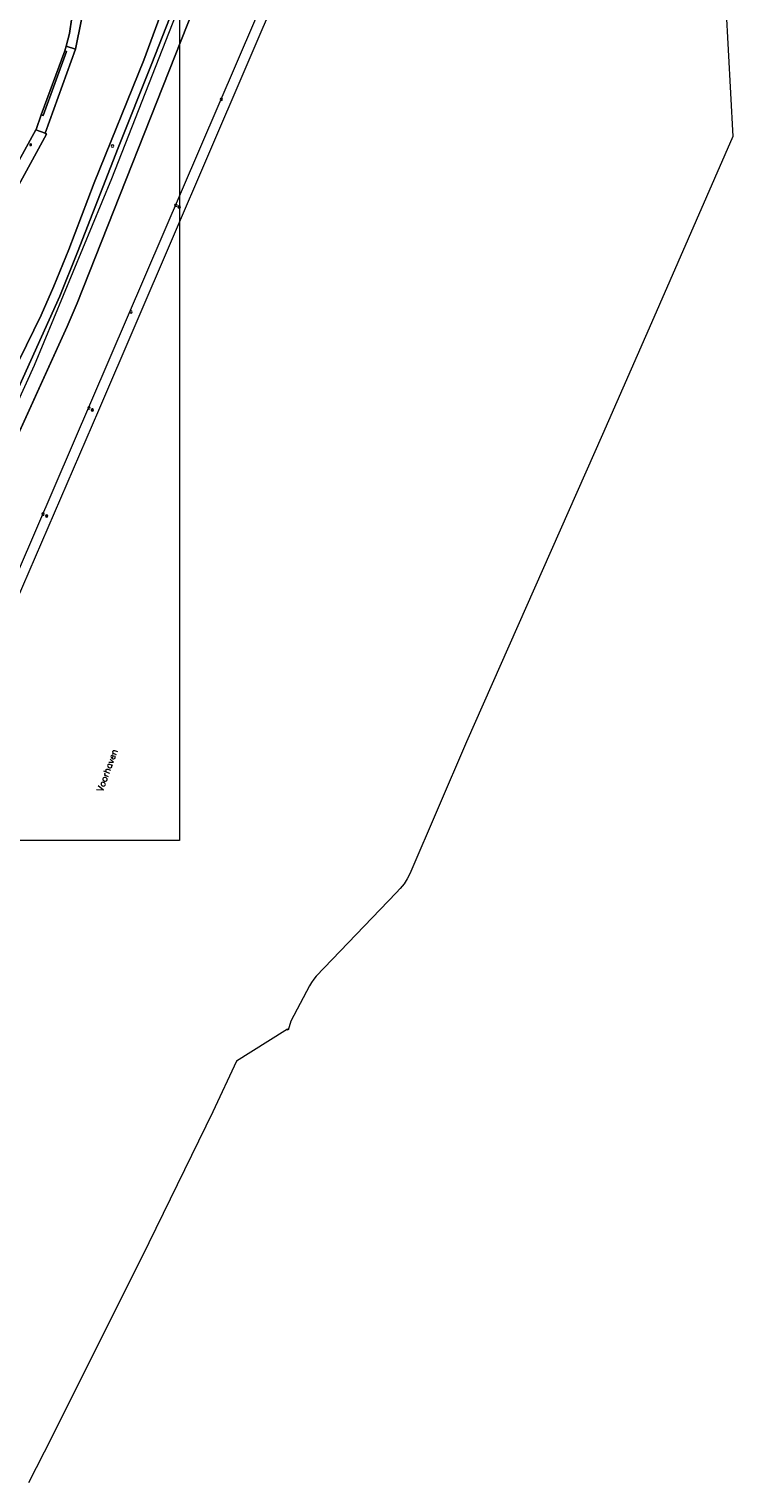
# Model space of a CAD drawing. Header units: metres. Extents: x 105376 to 107446, y 444190 to 447356.
# Tile 36 of 90: x 107264 to 107409, y 445672 to 445971. Entities that reach past the tile are written whole.
import ezdxf
from ezdxf.enums import TextEntityAlignment as Align

# ---------------------------------------------------------------- set-up
doc = ezdxf.new("R2010")
doc.units = ezdxf.units.M
doc.header["$MEASUREMENT"] = 0
for name, color, linetype, lineweight in [('kunstwerkdeel plus 1 vlak', 4, 'Continuous', 0), ('onbegroeid terreindeel vlak', 5, 'Continuous', 0), ('ondersteunend wegdeel vlak', 2, 'Continuous', 0), ('openbare ruimte label tekst', 7, 'Continuous', 0), ('s_hectometerpaal', 7, 'Continuous', 0), ('s_lantaarnpaal_lichtmast', 7, 'Continuous', 0), ('s_meerpaal', 5, 'Continuous', 0), ('s_verkeersbordpaal', 7, 'Continuous', 0), ('s_zonnepaneel', 7, 'Continuous', 0), ('scheiding lijn', 7, 'Continuous', 0), ('waterdeel vlak', 4, 'Continuous', 0), ('wegdeel vlak', 2, 'Continuous', 0)]:
    doc.layers.add(name, color=color, linetype=linetype, lineweight=lineweight)
doc.styles.get("Standard").update_dxf_attribs({"font": 'romans.shx'})

msp = doc.modelspace()

# ---------------------------------------------------------------- linework, layer by layer
at = {"linetype": 'Continuous', "lineweight": 0, "flags": 128}
msp.add_lwpolyline([(107294.76, 445804.22), (106441.12, 445804.22), (106441.12, 446395.97), (107294.76, 446395.97)], close=True, dxfattribs=at)
msp.add_lwpolyline([(107294.76, 445804.22), (106441.12, 445804.22), (106441.12, 446395.97), (107294.76, 446395.97)], close=True, dxfattribs=at)
at = {"layer": 'kunstwerkdeel plus 1 vlak', "flags": 128}
msp.add_lwpolyline([(107278.16, 445892.56), (107255.91, 445841.33), (107254.11, 445842.11), (107314.07, 445981.44), (107315.88, 445980.58)], close=True, dxfattribs=at)
msp.add_lwpolyline([(107278.16, 445892.56), (107255.91, 445841.33), (107254.11, 445842.11), (107314.07, 445981.44), (107315.88, 445980.58)], close=True, dxfattribs=at)
at = {"layer": 'onbegroeid terreindeel vlak', "flags": 128}
for points in [[(107250.65, 445872.94), (107270.19, 445916.05), (107273.84, 445925.12), (107282.18, 445946.5), (107289.13, 445963.88), (107312.78, 446024.23)], [(107250.65, 445872.94), (107270.19, 445916.05), (107273.84, 445925.12), (107282.18, 445946.5), (107289.13, 445963.88), (107312.78, 446024.23)], [(107297.66, 445975.02), (107273.75, 445914.59), (107271.7, 445909.85), (107254.44, 445871.94)], [(107297.66, 445975.02), (107273.75, 445914.59), (107271.7, 445909.85), (107254.44, 445871.94)]]:
    msp.add_lwpolyline(points, dxfattribs=at)
at = {"layer": 'ondersteunend wegdeel vlak', "flags": 128}
for points in [[(107312.78, 446024.23), (107289.13, 445963.88), (107282.18, 445946.5), (107273.84, 445925.12), (107270.19, 445916.05), (107250.65, 445872.94), (107239.29, 445849.93), (107236.39, 445844.36), (107232.43, 445837.33), (107231.75, 445837.53), (107236.16, 445846.19), (107238.26, 445850.59), (107249.12, 445874.43), (107257.3, 445893.13), (107260.35, 445899.82), (107266.33, 445912.13), (107268.95, 445918.1), (107272.04, 445925.66), (107277.26, 445939.33), (107287.44, 445964.53), (107291.77, 445976.26)], [(107312.78, 446024.23), (107289.13, 445963.88), (107282.18, 445946.5), (107273.84, 445925.12), (107270.19, 445916.05), (107250.65, 445872.94), (107239.29, 445849.93), (107236.39, 445844.36), (107232.43, 445837.33), (107231.75, 445837.53), (107236.16, 445846.19), (107238.26, 445850.59), (107249.12, 445874.43), (107257.3, 445893.13), (107260.35, 445899.82), (107266.33, 445912.13), (107268.95, 445918.1), (107272.04, 445925.66), (107277.26, 445939.33), (107287.44, 445964.53), (107291.77, 445976.26)], [(107291.77, 445976.26), (107287.44, 445964.53), (107277.26, 445939.33), (107272.04, 445925.66), (107268.95, 445918.1), (107266.33, 445912.13), (107260.35, 445899.82)], [(107291.77, 445976.26), (107287.44, 445964.53), (107277.26, 445939.33), (107272.04, 445925.66), (107268.95, 445918.1), (107266.33, 445912.13), (107260.35, 445899.82)], [(107256.7, 445929.79), (107267.45, 445949.35), (107267.17, 445949.58), (107273.44, 445966.77), (107274.62, 445972.92)], [(107256.7, 445929.79), (107267.45, 445949.35), (107267.17, 445949.58), (107273.44, 445966.77), (107274.62, 445972.92)], [(107261.8, 445943.89), (107265.24, 445950.2), (107267.17, 445949.58), (107267.45, 445949.35), (107256.7, 445929.79)], [(107261.8, 445943.89), (107265.24, 445950.2), (107267.17, 445949.58), (107267.45, 445949.35), (107256.7, 445929.79)]]:
    msp.add_lwpolyline(points, dxfattribs=at)
msp.add_lwpolyline([(107274.62, 445972.92), (107273.44, 445966.77), (107271.5, 445967.4), (107272.15, 445970.04), (107272.63, 445973.29)], close=True, dxfattribs=at)
msp.add_lwpolyline([(107274.62, 445972.92), (107273.44, 445966.77), (107271.5, 445967.4), (107272.15, 445970.04), (107272.63, 445973.29)], close=True, dxfattribs=at)
at = {"layer": 's_hectometerpaal', "color": 7, "linetype": 'Continuous', "lineweight": 0, "flags": 128}
msp.add_lwpolyline([(107280.77, 445946.89, 1), (107281.27, 445946.89, 1)], format="xyb", close=True, dxfattribs=at)
at = {"layer": 's_lantaarnpaal_lichtmast', "color": 7, "linetype": 'Continuous', "lineweight": 0, "flags": 128}
for points in [[(107264.14, 445947.23), (107263.96, 445947.23), (107264.11, 445947.13), (107264.05, 445946.95), (107264.2, 445947.06), (107264.34, 445946.95), (107264.29, 445947.13), (107264.43, 445947.23), (107264.25, 445947.23), (107264.2, 445947.41)], [(107294.66, 445934.5), (107294.48, 445934.5), (107294.62, 445934.39), (107294.57, 445934.22), (107294.71, 445934.32), (107294.86, 445934.22), (107294.81, 445934.39), (107294.95, 445934.5), (107294.77, 445934.5), (107294.71, 445934.67)], [(107276.84, 445892.79), (107276.66, 445892.79), (107276.8, 445892.68), (107276.75, 445892.51), (107276.89, 445892.62), (107277.04, 445892.51), (107276.98, 445892.68), (107277.13, 445892.79), (107276.95, 445892.79), (107276.89, 445892.96)], [(107267.43, 445870.99), (107267.25, 445870.99), (107267.39, 445870.89), (107267.34, 445870.71), (107267.48, 445870.82), (107267.63, 445870.71), (107267.57, 445870.89), (107267.72, 445870.99), (107267.54, 445870.99), (107267.48, 445871.16)]]:
    msp.add_lwpolyline(points, close=True, dxfattribs=at)
at = {"layer": 's_meerpaal', "color": 7, "linetype": 'Continuous', "lineweight": 0, "flags": 128}
for points in [[(107303.13, 445956.48, 1), (107303.63, 445956.48, 1)], [(107293.79, 445934.7, 1), (107294.29, 445934.7, 1)], [(107284.59, 445912.83, 1), (107285.09, 445912.83, 1)], [(107275.94, 445893.07, 1), (107276.44, 445893.07, 1)], [(107266.47, 445871.28, 1), (107266.97, 445871.28, 1)]]:
    msp.add_lwpolyline(points, format="xyb", close=True, dxfattribs=at)
at = {"layer": 's_verkeersbordpaal', "color": 7, "linetype": 'Continuous', "lineweight": 0, "flags": 128}
msp.add_lwpolyline([(107267.23, 445870.89, 1), (107267.73, 445870.89, 1)], format="xyb", close=True, dxfattribs=at)
at = {"layer": 's_zonnepaneel', "color": 7, "linetype": 'Continuous', "lineweight": 0, "flags": 128}
for points in [[(107294.47, 445934.4, 1), (107294.97, 445934.4, 1)], [(107276.64, 445892.69, 1), (107277.14, 445892.69, 1)], [(107267.23, 445870.89, 1), (107267.73, 445870.89, 1)]]:
    msp.add_lwpolyline(points, format="xyb", close=True, dxfattribs=at)
at = {"layer": 'scheiding lijn'}
for p, q in [((107280.9, 445940.26), (107296.11, 445979.11)), ((107273.75, 445914.59), (107297.66, 445975.02)), ((107264.97, 445901.89), (107280.9, 445940.26)), ((107271.7, 445909.85), (107273.75, 445914.59)), ((107254.44, 445871.94), (107271.7, 445909.85)), ((107254.42, 445878.67), (107264.97, 445901.89))]:
    msp.add_line(p, q, dxfattribs=at)
at = {"layer": 'waterdeel vlak', "flags": 128}
for points in [[(107406.6, 445984.52), (107408.55, 445948.87), (107391.78, 445910.57), (107381.71, 445887.65), (107353.76, 445824.47), (107342.16, 445797.42), (107341.6, 445796.34), (107340.94, 445795.31), (107340.17, 445794.36), (107339.31, 445793.49), (107322.87, 445776.35), (107322.38, 445775.74), (107321.93, 445775.08), (107321.54, 445774.4), (107317.66, 445767.09), (107317.15, 445765.27), (107317, 445765.5), (107316.45, 445765.15), (107306.52, 445758.87), (107301.61, 445748.5), (107288.46, 445721.55), (107268.52, 445681.65), (107263.76, 445672.26)], [(107406.6, 445984.52), (107408.55, 445948.87), (107391.78, 445910.57), (107381.71, 445887.65), (107353.76, 445824.47), (107342.16, 445797.42), (107341.6, 445796.34), (107340.94, 445795.31), (107340.17, 445794.36), (107339.31, 445793.49), (107322.87, 445776.35), (107322.38, 445775.74), (107321.93, 445775.08), (107321.54, 445774.4), (107317.66, 445767.09), (107317.15, 445765.27), (107317, 445765.5), (107316.45, 445765.15), (107306.52, 445758.87), (107301.61, 445748.5), (107288.46, 445721.55), (107268.52, 445681.65), (107263.76, 445672.26)], [(107254.44, 445871.94), (107271.7, 445909.85), (107273.75, 445914.59), (107297.66, 445975.02)], [(107254.44, 445871.94), (107271.7, 445909.85), (107273.75, 445914.59), (107297.66, 445975.02)]]:
    msp.add_lwpolyline(points, dxfattribs=at)
at = {"layer": 'wegdeel vlak', "flags": 128}
msp.add_lwpolyline([(107272.63, 445973.29), (107272.15, 445970.04), (107271.5, 445967.4), (107271.19, 445966.46), (107266.39, 445953.33), (107265.31, 445950.33), (107265.24, 445950.2), (107261.8, 445943.89)], dxfattribs=at)
msp.add_lwpolyline([(107272.63, 445973.29), (107272.15, 445970.04), (107271.5, 445967.4), (107271.19, 445966.46), (107266.39, 445953.33), (107265.31, 445950.33), (107265.24, 445950.2), (107261.8, 445943.89)], dxfattribs=at)
for points in [[(107271.19, 445966.46), (107271.5, 445967.4), (107273.44, 445966.77), (107267.17, 445949.58), (107265.24, 445950.2), (107265.31, 445950.33), (107266.39, 445953.33), (107266.79, 445953.17), (107271.57, 445966.32)], [(107271.19, 445966.46), (107271.5, 445967.4), (107273.44, 445966.77), (107267.17, 445949.58), (107265.24, 445950.2), (107265.31, 445950.33), (107266.39, 445953.33), (107266.79, 445953.17), (107271.57, 445966.32)], [(107266.39, 445953.33), (107271.19, 445966.46), (107271.57, 445966.32), (107266.79, 445953.17)], [(107266.39, 445953.33), (107271.19, 445966.46), (107271.57, 445966.32), (107266.79, 445953.17)]]:
    msp.add_lwpolyline(points, close=True, dxfattribs=at)

# ---------------------------------------------------------------- texts
at = {"layer": 'openbare ruimte label tekst'}
msp.add_text('Voorhaven', height=1.323, rotation=69.9, dxfattribs=at).set_placement((107279.92, 445818.68), align=Align.MIDDLE_CENTER)

doc.saveas('drawing.dxf')
